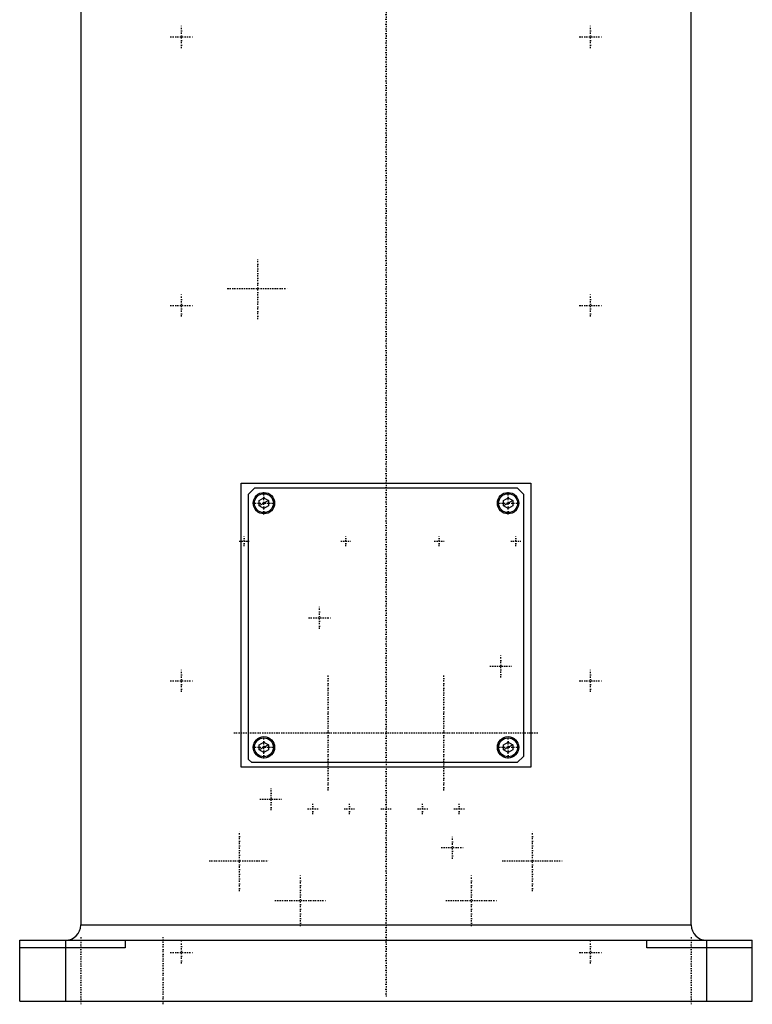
# Model space of a CAD drawing. Extents: x -120 to 120, y -1 to 900.
# Tile 1 of 3: x -120 to 120, y -1 to 322. Entities that reach past the tile are written whole.
import ezdxf

# ---------------------------------------------------------------- set-up
doc = ezdxf.new("R2010")
doc.units = 0
doc.linetypes.add('CENTER', pattern=[1.5, 0.45, -0.5, 0.05, -0.5])
for name, color, linetype in [('CENTER', 7, 'CENTER'), ('THREAD', 7, 'CONTINUOUS'), ('VIS', 7, 'CONTINUOUS')]:
    doc.layers.add(name, color=color, linetype=linetype)

msp = doc.modelspace()

# ---------------------------------------------------------------- linework, layer by layer
at = {"layer": 'CENTER'}
for p, q in [((0, 406.4), (0, 1.6)), ((-67, 312.32), (-67, 319.68)), ((67, 312.32), (67, 319.68)), ((-70.67, 316), (-63.33, 316)), ((63.33, 316), (70.67, 316)), ((-42, 223.53), (-42, 243.47)), ((-51.98, 233.5), (-32.02, 233.5)), ((-67, 224.32), (-67, 231.68)), ((67, 224.32), (67, 231.68)), ((-70.67, 228), (-63.33, 228)), ((63.33, 228), (70.67, 228)), ((-40, 159.53), (-40, 166.88)), ((40, 159.53), (40, 166.88)), ((-43.67, 163.2), (-36.33, 163.2)), ((36.33, 163.2), (43.67, 163.2)), ((-46.45, 149.07), (-46.45, 152.33)), ((-13.15, 149.07), (-13.15, 152.33)), ((17.4, 149.07), (17.4, 152.33)), ((42.5, 149.07), (42.5, 152.33)), ((-48.08, 150.7), (-44.82, 150.7)), ((-14.78, 150.7), (-11.52, 150.7)), ((15.77, 150.7), (19.03, 150.7)), ((40.87, 150.7), (44.13, 150.7)), ((-21.75, 122), (-21.75, 129.35)), ((-25.43, 125.67), (-18.08, 125.67)), ((37.67, 106.08), (37.67, 113.42)), ((34, 109.75), (41.35, 109.75)), ((-67, 101.33), (-67, 108.67)), ((-19, 69.1), (-19, 106.9)), ((19, 69.1), (19, 106.9)), ((67, 101.33), (67, 108.67)), ((-70.67, 105), (-63.33, 105)), ((63.33, 105), (70.67, 105)), ((-49.88, 88), (49.88, 88)), ((-40, 79.53), (-40, 86.88)), ((40, 79.53), (40, 86.88)), ((-43.67, 83.2), (-36.33, 83.2)), ((36.33, 83.2), (43.67, 83.2)), ((-37.67, 62.58), (-37.67, 69.93)), ((-41.35, 66.25), (-34, 66.25)), ((-24, 61.27), (-24, 64.73)), ((-12, 61.27), (-12, 64.73)), ((12, 61.27), (12, 64.73)), ((24, 61.27), (24, 64.73)), ((-25.73, 63), (-22.27, 63)), ((-13.73, 63), (-10.27, 63)), ((-1.73, 63), (1.73, 63)), ((10.27, 63), (13.73, 63)), ((22.27, 63), (25.73, 63)), ((-48, 36.02), (-48, 55.98)), ((48, 36.02), (48, 55.98)), ((21.75, 46.65), (21.75, 54)), ((18.07, 50.33), (25.43, 50.33)), ((-57.98, 46), (-38.02, 46)), ((38.02, 46), (57.98, 46)), ((-28, 24.6), (-28, 41.4)), ((28, 24.6), (28, 41.4)), ((-36.4, 33), (-19.6, 33)), ((19.6, 33), (36.4, 33)), ((-100, 21), (-100, -1)), ((-73, -1), (-73, 21)), ((-67, 12.32), (-67, 19.68)), ((67, 12.32), (67, 19.68)), ((100, 21), (100, -1)), ((-70.67, 16), (-63.33, 16)), ((63.33, 16), (70.67, 16))]:
    msp.add_line(p, q, dxfattribs=at)
at = {"layer": 'THREAD'}
for p, q in [((-38.5, 164.07), (-41.5, 162.33)), ((41.5, 164.07), (38.5, 162.33)), ((-38.5, 84.07), (-41.5, 82.33)), ((41.5, 84.07), (38.5, 82.33))]:
    msp.add_line(p, q, dxfattribs=at)
at = {"layer": 'VIS'}
for p, q in [((-100, 363), (-100, 25)), ((100, 25), (100, 363)), ((-47.5, 169.7), (47.5, 169.7)), ((-47.5, 76.7), (-47.5, 169.7)), ((-45, 166.2), (-43, 168.2)), ((-43, 168.2), (43, 168.2)), ((43, 168.2), (45, 166.2)), ((47.5, 169.7), (47.5, 76.7)), ((-45, 79.2), (-45, 166.2)), ((-41.5, 164.07), (-40, 164.93)), ((-40, 164.93), (-38.5, 164.07)), ((38.5, 164.07), (40, 164.93)), ((40, 164.93), (41.5, 164.07)), ((45, 166.2), (45, 80.2)), ((-41.5, 162.33), (-41.5, 164.07)), ((-40, 161.47), (-41.5, 162.33)), ((-38.5, 162.33), (-40, 161.47)), ((-38.5, 164.07), (-38.5, 162.33)), ((38.5, 162.33), (38.5, 164.07)), ((40, 161.47), (38.5, 162.33)), ((41.5, 162.33), (40, 161.47)), ((41.5, 164.07), (41.5, 162.33)), ((-41.5, 84.07), (-40, 84.93)), ((-41.5, 82.33), (-41.5, 84.07)), ((-40, 84.93), (-38.5, 84.07)), ((-38.5, 84.07), (-38.5, 82.33)), ((38.5, 84.07), (40, 84.93)), ((38.5, 82.33), (38.5, 84.07)), ((40, 84.93), (41.5, 84.07)), ((41.5, 84.07), (41.5, 82.33)), ((-40, 81.47), (-41.5, 82.33)), ((-38.5, 82.33), (-40, 81.47)), ((40, 81.47), (38.5, 82.33)), ((41.5, 82.33), (40, 81.47)), ((-44, 78.2), (-45, 79.2)), ((43, 78.2), (-44, 78.2)), ((45, 80.2), (43, 78.2)), ((47.5, 76.7), (-47.5, 76.7)), ((-100, 25), (100, 25)), ((-120, 20), (120, 20)), ((-120, 0), (-120, 20)), ((-105, 20), (-105, 0)), ((-85.5, 20), (-85.5, 17.5)), ((85.5, 17.5), (85.5, 20)), ((105, 20), (105, 0)), ((120, 0), (120, 20)), ((-85.5, 17.5), (-120, 17.5)), ((120, 17.5), (85.5, 17.5)), ((-120, 0), (120, 0))]:
    msp.add_line(p, q, dxfattribs=at)
for centre, radius in [((-40, 163.2), 3.5), ((-40, 163.2), 3.1), ((40, 163.2), 3.5), ((40, 163.2), 3.1), ((-40, 83.2), 3.5), ((-40, 83.2), 3.1), ((40, 83.2), 3.5), ((40, 83.2), 3.1)]:
    msp.add_circle(centre, radius, dxfattribs=at)
for centre, start, end in [((-105, 25), 270, 0), ((105, 25), 180, 270)]:
    msp.add_arc(centre, 5, start, end, dxfattribs=at)

doc.saveas('drawing.dxf')
